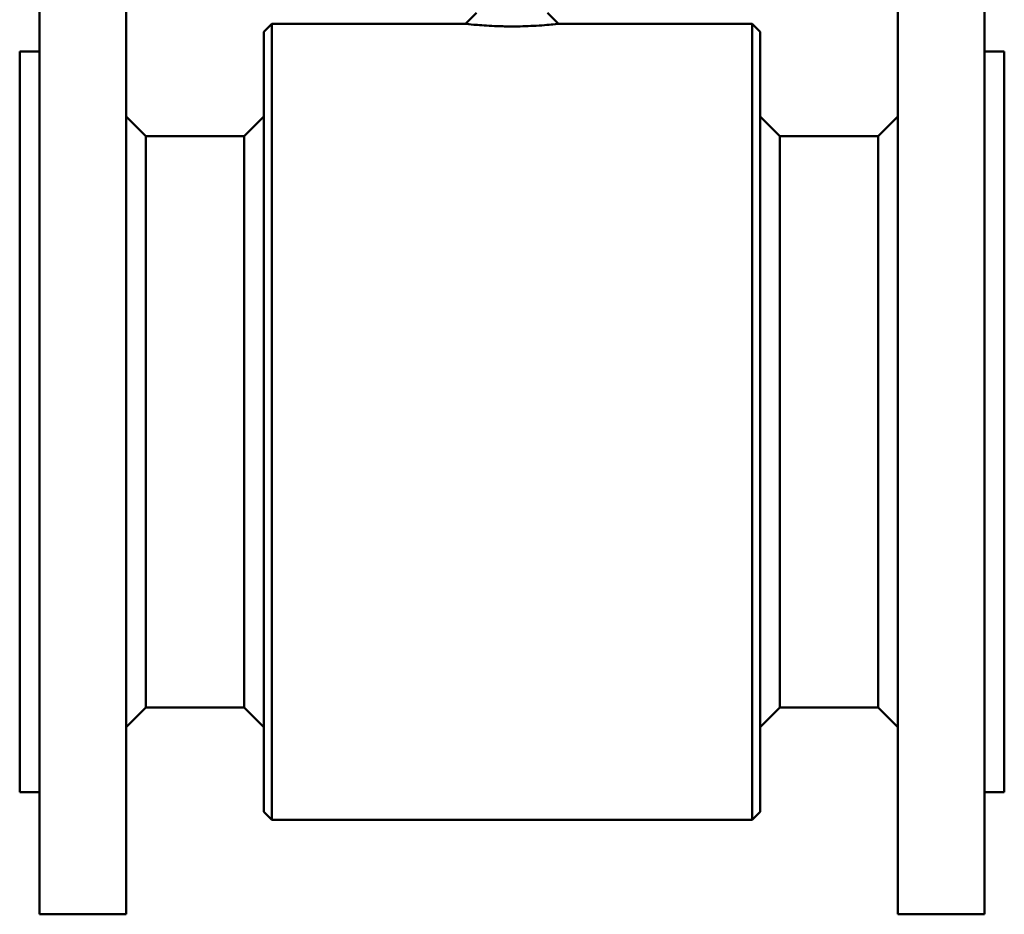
# Model space of a CAD drawing. Header units: millimetres. Extents: x 97 to 347, y 34 to 396.
# Tile 1 of 10: x 97 to 347, y 34 to 261. Entities that reach past the tile are written whole.
import ezdxf

# ---------------------------------------------------------------- set-up
doc = ezdxf.new("R2010")
doc.units = ezdxf.units.MM
doc.layers.add('Visible (ISO)', color=7, linetype='Continuous', lineweight=50)

msp = doc.modelspace()

# ---------------------------------------------------------------- linework, layer by layer
at = {"layer": 'Visible (ISO)'}
for p, q in [((101.85, 34.15), (101.85, 284.15)), ((123.85, 34.15), (123.85, 284.15)), ((319.85, 34.15), (319.85, 284.15)), ((341.85, 34.15), (341.85, 284.15)), ((210.04, 260.15), (212.85, 262.92)), ((230.85, 262.92), (233.65, 260.15)), ((158.85, 258.15), (160.85, 260.15)), ((160.85, 58.15), (160.85, 260.15)), ((160.85, 260.15), (210.04, 260.15)), ((233.65, 260.15), (282.85, 260.15)), ((282.85, 58.15), (282.85, 260.15)), ((284.85, 258.15), (282.85, 260.15)), ((158.85, 60.15), (158.85, 258.15)), ((284.85, 60.15), (284.85, 258.15)), ((96.85, 65.15), (96.85, 253.15)), ((96.85, 253.15), (101.85, 253.15)), ((341.85, 253.15), (346.85, 253.15)), ((346.85, 65.15), (346.85, 253.15)), ((128.85, 231.65), (123.85, 236.65)), ((153.85, 231.65), (158.85, 236.65)), ((289.85, 231.65), (284.85, 236.65)), ((314.85, 231.65), (319.85, 236.65)), ((128.85, 86.65), (128.85, 231.65)), ((128.85, 231.65), (153.85, 231.65)), ((153.85, 86.65), (153.85, 231.65)), ((289.85, 86.65), (289.85, 231.65)), ((289.85, 231.65), (314.85, 231.65)), ((314.85, 86.65), (314.85, 231.65)), ((128.85, 86.65), (123.85, 81.65)), ((128.85, 86.65), (153.85, 86.65)), ((153.85, 86.65), (158.85, 81.65)), ((289.85, 86.65), (284.85, 81.65)), ((289.85, 86.65), (314.85, 86.65)), ((314.85, 86.65), (319.85, 81.65)), ((96.85, 65.15), (101.85, 65.15)), ((341.85, 65.15), (346.85, 65.15)), ((158.85, 60.15), (160.85, 58.15)), ((284.85, 60.15), (282.85, 58.15)), ((160.85, 58.15), (282.85, 58.15)), ((101.85, 34.15), (123.85, 34.15)), ((319.85, 34.15), (341.85, 34.15))]:
    msp.add_line(p, q, dxfattribs=at)
for points, knots in [([(210.05, 260.15), (210.05, 260.15), (210.17, 260.14), (210.9, 260.06), (211.82, 259.96), (214.43, 259.75), (216.18, 259.63), (219.31, 259.52), (220.58, 259.49), (221.85, 259.49)], [-1.846927, -1.846927, -1.846927, -1.846927, -1.546356, -1.546356, -0.985975, -0.985975, -0.379221, -0.379221, 0, 0, 0, 0]), ([(221.85, 259.49), (223.71, 259.49), (225.57, 259.55), (229.33, 259.74), (231.09, 259.89), (233.15, 260.09), (233.65, 260.15), (233.65, 260.15)], [-7.387673, -7.387673, -7.387673, -7.387673, -6.831558, -6.831558, -6.124671, -6.124671, -5.540747, -5.540747, -5.540747, -5.540747])]:
    msp.add_open_spline(points, degree=3, knots=knots, dxfattribs=at)

doc.saveas('drawing.dxf')
